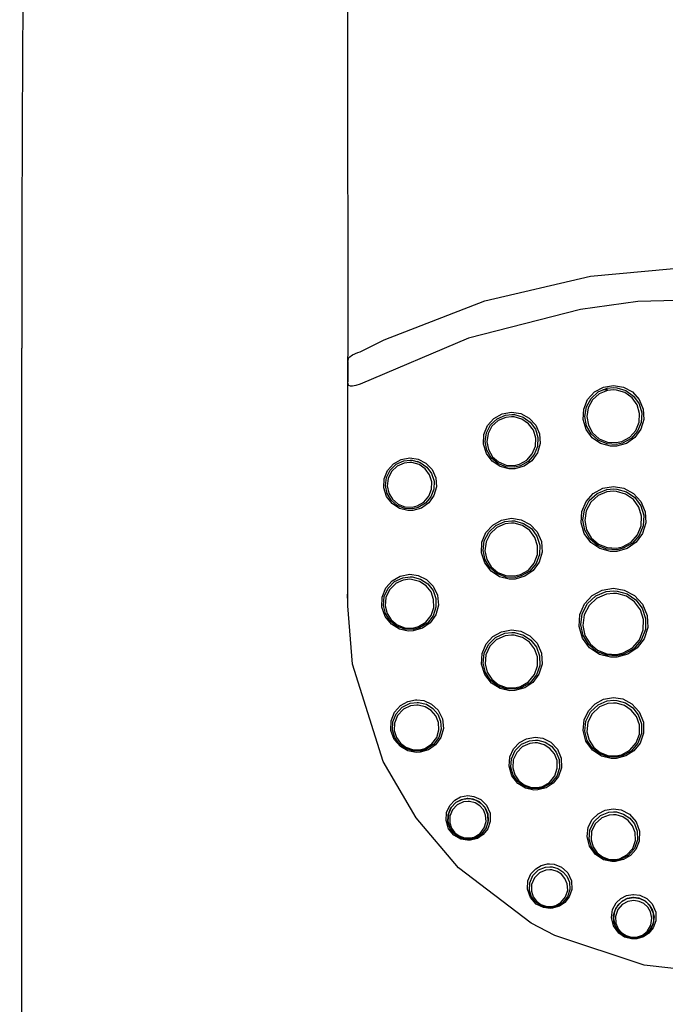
# Model space of a CAD drawing. Header units: millimetres. Extents: x -0.025 to 0.025, y -0.105 to 0.025.
# Tile 2 of 4: x -0.017 to -0.001, y -0.072 to -0.048. Entities that reach past the tile are written whole.
import ezdxf

# ---------------------------------------------------------------- set-up
doc = ezdxf.new("R2010")
doc.units = ezdxf.units.MM
doc.layers.add('BLOCKS', color=3, linetype='Continuous')

msp = doc.modelspace()

# ---------------------------------------------------------------- linework, layer by layer
at = {"layer": 'BLOCKS'}
for p, q in [((-0.002601, -0.057362), (-0.002715, -0.057361)), ((-0.00724, -0.059138), (-0.007273, -0.05912)), ((-0.008985, -0.062593), (-0.008986, -0.062381)), ((-0.008985, -0.062672), (-0.008985, -0.062596)), ((-0.008985, -0.062672), (-0.008985, -0.062672)), ((-0.003894, -0.070772), (-0.004478, -0.070463))]:
    msp.add_line(p, q, dxfattribs=at)
at = {"layer": 'BLOCKS', "flags": 128}
for points in [[(-0.008993, -0.024078), (-0.008992, -0.025778), (-0.00899, -0.027806), (-0.008989, -0.030139), (-0.008988, -0.032873), (-0.008988, -0.035927), (-0.008987, -0.039269), (-0.008986, -0.042871), (-0.008986, -0.046665), (-0.008986, -0.050577), (-0.008985, -0.054557), (-0.008986, -0.058521), (-0.008986, -0.062381)], [(-0.017042, -0.02839), (-0.016938, -0.032349), (-0.016911, -0.035906), (-0.016917, -0.039023), (-0.016931, -0.041655), (-0.016944, -0.043819), (-0.016953, -0.04525), (-0.016961, -0.046608), (-0.016968, -0.047891), (-0.016974, -0.049164), (-0.01698, -0.050938), (-0.016986, -0.053326), (-0.016988, -0.056338)], [(-0.008682, -0.056427), (-0.008091, -0.056137), (-0.005619, -0.055179), (-0.003021, -0.05457), (-0.000351, -0.054328), (0.002328, -0.054461), (0.003647, -0.054667), (0.006206, -0.055344), (0.008682, -0.056386)], [(0.008679, -0.057182), (0.008031, -0.056864), (0.005314, -0.055845), (0.002465, -0.055253), (0.001014, -0.055122), (-0.001855, -0.055192), (-0.00327, -0.055388), (-0.00602, -0.056092), (-0.00868, -0.057224)], [(-0.017, -0.056337), (-0.017, -0.061359), (-0.017, -0.066309), (-0.017, -0.071146), (-0.017, -0.075534)], [(-0.008985, -0.056667), (-0.008985, -0.056657), (-0.008954, -0.056571), (-0.008866, -0.056504), (-0.00874, -0.056449), (-0.008682, -0.056427)], [(-0.008985, -0.062672), (-0.008985, -0.061924), (-0.008985, -0.059566), (-0.008985, -0.057163)], [(-0.00868, -0.057224), (-0.008789, -0.057259), (-0.008869, -0.057274), (-0.00892, -0.057273), (-0.008958, -0.057255), (-0.008976, -0.057225), (-0.008985, -0.057163)], [(-0.002459, -0.057253), (-0.002214, -0.057294), (-0.001993, -0.057413), (-0.001824, -0.057601), (-0.001726, -0.057835), (-0.001713, -0.058089), (-0.001784, -0.058332), (-0.001931, -0.058536), (-0.002137, -0.05868), (-0.002379, -0.058747), (-0.002532, -0.058748), (-0.002773, -0.058682), (-0.00298, -0.058539), (-0.003128, -0.058334), (-0.003201, -0.058091), (-0.003188, -0.057837), (-0.003091, -0.057604), (-0.002924, -0.057416), (-0.002705, -0.057295), (-0.002459, -0.057253)], [(-0.002457, -0.057308), (-0.002377, -0.057313), (-0.002152, -0.057379), (-0.001963, -0.057515), (-0.001829, -0.057705), (-0.001764, -0.057929), (-0.001777, -0.058164), (-0.001867, -0.058382), (-0.002026, -0.058558), (-0.002235, -0.058672), (-0.002381, -0.058704), (-0.002614, -0.058691), (-0.00283, -0.058602), (-0.003004, -0.058448), (-0.003118, -0.058245), (-0.003159, -0.058015), (-0.003122, -0.057782), (-0.003008, -0.057574), (-0.002831, -0.057416), (-0.002612, -0.057325), (-0.002457, -0.057308)], [(-0.002459, -0.057364), (-0.002604, -0.05738), (-0.002807, -0.057463), (-0.002807, -0.057464), (-0.002972, -0.057611), (-0.003077, -0.057804), (-0.003112, -0.05802), (-0.003074, -0.058235), (-0.002968, -0.058423), (-0.002806, -0.058567), (-0.002605, -0.058649), (-0.002389, -0.058661), (-0.002253, -0.058631), (-0.002059, -0.058526), (-0.001911, -0.058362), (-0.001827, -0.058159), (-0.001815, -0.057941), (-0.001875, -0.057732), (-0.002, -0.057556), (-0.002176, -0.05743), (-0.002385, -0.057369), (-0.002459, -0.057364)], [(-0.00496, -0.057911), (-0.004732, -0.057948), (-0.004527, -0.058057), (-0.004368, -0.058229), (-0.004275, -0.058446), (-0.004259, -0.058684), (-0.004324, -0.058913), (-0.004462, -0.059106), (-0.004654, -0.059242), (-0.004881, -0.059306), (-0.00502, -0.059307), (-0.005244, -0.059247), (-0.005437, -0.059117), (-0.005578, -0.058928), (-0.005648, -0.058701), (-0.005638, -0.058463), (-0.005549, -0.058243), (-0.005393, -0.058066), (-0.005189, -0.057952), (-0.00496, -0.057911)], [(-0.004954, -0.057967), (-0.004889, -0.057971), (-0.004679, -0.058031), (-0.004502, -0.058155), (-0.004376, -0.05833), (-0.004314, -0.058535), (-0.004323, -0.058752), (-0.004404, -0.058955), (-0.004549, -0.059122), (-0.004742, -0.05923), (-0.004881, -0.059263), (-0.005097, -0.059252), (-0.005299, -0.059172), (-0.005461, -0.05903), (-0.005568, -0.058844), (-0.005609, -0.058632), (-0.005577, -0.058417), (-0.005475, -0.058222), (-0.005313, -0.058072), (-0.00511, -0.057985), (-0.004954, -0.057967)], [(-0.004959, -0.058023), (-0.005103, -0.05804), (-0.00529, -0.05812), (-0.005291, -0.05812), (-0.005441, -0.058259), (-0.005535, -0.058439), (-0.005564, -0.058638), (-0.005527, -0.058833), (-0.005428, -0.059006), (-0.005277, -0.059136), (-0.005091, -0.059211), (-0.004892, -0.059221), (-0.004763, -0.05919), (-0.004585, -0.05909), (-0.004451, -0.058936), (-0.004376, -0.058748), (-0.004368, -0.058549), (-0.004425, -0.058358), (-0.004542, -0.058197), (-0.004705, -0.058082), (-0.004899, -0.058027), (-0.004959, -0.058023)], [(-0.00746, -0.059034), (-0.007251, -0.059066), (-0.007062, -0.059164), (-0.006913, -0.059322), (-0.006823, -0.059522), (-0.006806, -0.059745), (-0.006866, -0.05996), (-0.006993, -0.060141), (-0.007172, -0.060268), (-0.007384, -0.060328), (-0.007509, -0.060329), (-0.007715, -0.060276), (-0.007895, -0.060158), (-0.008028, -0.059985), (-0.008096, -0.059774), (-0.008089, -0.059551), (-0.008008, -0.059345), (-0.007863, -0.059179), (-0.007674, -0.059072), (-0.00746, -0.059034)], [(-0.007452, -0.059091), (-0.007401, -0.059094), (-0.007206, -0.059147), (-0.007041, -0.05926), (-0.006924, -0.059419), (-0.006865, -0.059607), (-0.00687, -0.059805), (-0.006941, -0.059993), (-0.007073, -0.06015), (-0.007251, -0.060253), (-0.007383, -0.060286), (-0.007582, -0.060278), (-0.007768, -0.060205), (-0.007918, -0.060077), (-0.008019, -0.059908), (-0.008059, -0.059714), (-0.008033, -0.059516), (-0.007942, -0.059335), (-0.007794, -0.059193), (-0.007606, -0.059109), (-0.007452, -0.059091)], [(-0.007459, -0.059148), (-0.0076, -0.059165), (-0.007771, -0.059241), (-0.007772, -0.059242), (-0.007908, -0.059372), (-0.007992, -0.059539), (-0.008015, -0.059721), (-0.007978, -0.059898), (-0.007887, -0.060053), (-0.007749, -0.060171), (-0.007578, -0.060238), (-0.007396, -0.060245), (-0.007275, -0.060215), (-0.007111, -0.06012), (-0.00699, -0.059976), (-0.006925, -0.059804), (-0.006921, -0.059622), (-0.006975, -0.059449), (-0.007082, -0.059304), (-0.007233, -0.0592), (-0.007412, -0.059151), (-0.007459, -0.059148)], [(-0.00246, -0.059738), (-0.002202, -0.059779), (-0.001966, -0.059906), (-0.001783, -0.060107), (-0.001677, -0.06036), (-0.001664, -0.060634), (-0.001742, -0.060893), (-0.0019, -0.061109), (-0.002117, -0.06126), (-0.002374, -0.061331), (-0.002532, -0.061332), (-0.002788, -0.061263), (-0.003012, -0.061112), (-0.003173, -0.060891), (-0.003251, -0.060629), (-0.003236, -0.060356), (-0.003131, -0.060108), (-0.002953, -0.05991), (-0.002722, -0.059783), (-0.00246, -0.059738)], [(-0.002456, -0.059796), (-0.002373, -0.059801), (-0.002134, -0.05987), (-0.001932, -0.060012), (-0.001787, -0.060212), (-0.001715, -0.060451), (-0.001726, -0.060703), (-0.001822, -0.060941), (-0.001993, -0.061133), (-0.002218, -0.061256), (-0.002376, -0.061291), (-0.002623, -0.061278), (-0.002852, -0.061185), (-0.003037, -0.061024), (-0.003161, -0.06081), (-0.003209, -0.060563), (-0.003172, -0.060311), (-0.003051, -0.060085), (-0.00286, -0.059912), (-0.002624, -0.059814), (-0.002456, -0.059796)], [(-0.002459, -0.059854), (-0.002616, -0.059872), (-0.002834, -0.059962), (-0.002836, -0.059963), (-0.003014, -0.060124), (-0.003127, -0.060336), (-0.003162, -0.060572), (-0.003117, -0.060802), (-0.003001, -0.061002), (-0.002828, -0.061153), (-0.002614, -0.06124), (-0.002384, -0.061252), (-0.002236, -0.061219), (-0.002026, -0.061105), (-0.001866, -0.060925), (-0.001776, -0.060703), (-0.001766, -0.060467), (-0.001834, -0.060244), (-0.001969, -0.060057), (-0.002158, -0.059924), (-0.002381, -0.059859), (-0.002459, -0.059854)], [(-0.00496, -0.060519), (-0.004725, -0.060555), (-0.004505, -0.060669), (-0.004331, -0.060853), (-0.004227, -0.061089), (-0.00421, -0.061348), (-0.004281, -0.061596), (-0.004429, -0.061801), (-0.004633, -0.061944), (-0.004875, -0.062012), (-0.005017, -0.062014), (-0.005255, -0.061954), (-0.005464, -0.061817), (-0.005619, -0.061614), (-0.005697, -0.061367), (-0.005687, -0.061109), (-0.005591, -0.060872), (-0.005424, -0.060684), (-0.005208, -0.060563), (-0.00496, -0.060519)], [(-0.004954, -0.060579), (-0.004887, -0.060582), (-0.004663, -0.060644), (-0.004473, -0.060774), (-0.004337, -0.060957), (-0.004267, -0.061176), (-0.004272, -0.06141), (-0.004355, -0.061633), (-0.004512, -0.061817), (-0.004722, -0.061937), (-0.004875, -0.061973), (-0.005104, -0.061963), (-0.005318, -0.061879), (-0.005492, -0.061732), (-0.00561, -0.061536), (-0.005658, -0.06131), (-0.005629, -0.061076), (-0.005521, -0.060861), (-0.005346, -0.060695), (-0.005125, -0.060598), (-0.004954, -0.060579)], [(-0.004958, -0.060638), (-0.005117, -0.060656), (-0.00532, -0.060745), (-0.005323, -0.060746), (-0.005486, -0.060901), (-0.005586, -0.0611), (-0.005613, -0.061318), (-0.005568, -0.061529), (-0.005459, -0.061711), (-0.005297, -0.061848), (-0.005098, -0.061926), (-0.004886, -0.061935), (-0.004743, -0.061902), (-0.004548, -0.06179), (-0.004402, -0.061618), (-0.004325, -0.061411), (-0.00432, -0.061194), (-0.004386, -0.06099), (-0.004512, -0.06082), (-0.004688, -0.060699), (-0.004897, -0.060641), (-0.004958, -0.060638)], [(-0.007461, -0.061895), (-0.007253, -0.061924), (-0.007048, -0.062024), (-0.006882, -0.06219), (-0.006778, -0.062409), (-0.006756, -0.062654), (-0.00682, -0.062891), (-0.006957, -0.063087), (-0.007147, -0.063222), (-0.007375, -0.063288), (-0.007498, -0.063291), (-0.007716, -0.063241), (-0.007912, -0.06312), (-0.008062, -0.062935), (-0.008143, -0.062704), (-0.008138, -0.062457), (-0.008051, -0.062231), (-0.007896, -0.062053), (-0.007697, -0.061939), (-0.007461, -0.061895)], [(-0.007451, -0.061956), (-0.007404, -0.061959), (-0.007194, -0.062013), (-0.007017, -0.06213), (-0.006889, -0.062294), (-0.006819, -0.062492), (-0.006817, -0.062706), (-0.006887, -0.062915), (-0.007028, -0.063093), (-0.007224, -0.063212), (-0.007374, -0.063251), (-0.007585, -0.063244), (-0.007784, -0.063169), (-0.007945, -0.063037), (-0.008057, -0.062862), (-0.008107, -0.062658), (-0.008088, -0.062441), (-0.007995, -0.062238), (-0.007834, -0.062075), (-0.007627, -0.061978), (-0.007451, -0.061956)], [(-0.007458, -0.062018), (-0.007621, -0.062038), (-0.007808, -0.062125), (-0.007812, -0.062128), (-0.00796, -0.062278), (-0.008047, -0.062467), (-0.008065, -0.062667), (-0.008018, -0.062856), (-0.007915, -0.063018), (-0.007766, -0.06314), (-0.007582, -0.063209), (-0.007387, -0.063215), (-0.007249, -0.063179), (-0.007068, -0.063069), (-0.006937, -0.062905), (-0.006872, -0.062711), (-0.006875, -0.062513), (-0.006939, -0.06233), (-0.007057, -0.062178), (-0.00722, -0.06207), (-0.007415, -0.06202), (-0.007458, -0.062018)], [(-0.00246, -0.062239), (-0.002192, -0.062281), (-0.001939, -0.062415), (-0.001741, -0.062631), (-0.001627, -0.062907), (-0.001616, -0.063204), (-0.001704, -0.06348), (-0.001873, -0.063704), (-0.002102, -0.063858), (-0.002372, -0.063932), (-0.002529, -0.063933), (-0.002801, -0.063863), (-0.003043, -0.063702), (-0.003219, -0.063463), (-0.003302, -0.063177), (-0.003282, -0.062884), (-0.003167, -0.062622), (-0.002978, -0.062418), (-0.002737, -0.062286), (-0.00246, -0.062239)], [(-0.002456, -0.062301), (-0.002368, -0.062306), (-0.002117, -0.062378), (-0.001905, -0.062524), (-0.00175, -0.062731), (-0.001668, -0.062983), (-0.001674, -0.063254), (-0.001774, -0.063514), (-0.00196, -0.063726), (-0.002204, -0.063859), (-0.002374, -0.063897), (-0.002631, -0.063883), (-0.00287, -0.063788), (-0.003066, -0.063623), (-0.003201, -0.063401), (-0.003258, -0.063138), (-0.003223, -0.062865), (-0.003095, -0.062615), (-0.002888, -0.062426), (-0.002635, -0.062321), (-0.002456, -0.062301)], [(-0.002459, -0.062364), (-0.002626, -0.062382), (-0.00286, -0.062479), (-0.002864, -0.062481), (-0.003058, -0.062659), (-0.003178, -0.062893), (-0.003211, -0.06315), (-0.003157, -0.063396), (-0.00303, -0.063605), (-0.002847, -0.06376), (-0.002622, -0.063849), (-0.002381, -0.063862), (-0.002222, -0.063827), (-0.001993, -0.063702), (-0.001818, -0.063503), (-0.001725, -0.063259), (-0.001719, -0.063004), (-0.001796, -0.062768), (-0.001942, -0.062573), (-0.002141, -0.062436), (-0.002376, -0.062369), (-0.002459, -0.062364)], [(-0.004478, -0.070463), (-0.006264, -0.069106), (-0.007307, -0.067882), (-0.008118, -0.066494), (-0.008865, -0.064102), (-0.008985, -0.062672)], [(0.008985, -0.063135), (0.008961, -0.06347), (0.008677, -0.065036), (0.008125, -0.066525), (0.00746, -0.067692), (0.00661, -0.068767), (0.005452, -0.06982), (0.004117, -0.070665), (0.002644, -0.071265), (0.001069, -0.071599), (-0.000321, -0.071654), (-0.001701, -0.071498), (-0.003894, -0.070772)], [(-0.004961, -0.063261), (-0.004736, -0.063294), (-0.004514, -0.063405), (-0.004334, -0.06359), (-0.004227, -0.063834), (-0.004211, -0.064101), (-0.004287, -0.064349), (-0.004436, -0.06455), (-0.004637, -0.064688), (-0.004876, -0.064754), (-0.005005, -0.064757), (-0.005242, -0.064702), (-0.005456, -0.064567), (-0.005618, -0.064359), (-0.005698, -0.064105), (-0.005685, -0.063842), (-0.005586, -0.063606), (-0.005419, -0.063422), (-0.005209, -0.063306), (-0.004961, -0.063261)], [(-0.004953, -0.063325), (-0.00489, -0.063329), (-0.00467, -0.063388), (-0.004484, -0.063511), (-0.004347, -0.063686), (-0.00427, -0.0639), (-0.004268, -0.064135), (-0.004348, -0.064366), (-0.004506, -0.064559), (-0.004721, -0.064683), (-0.004877, -0.06472), (-0.005099, -0.064711), (-0.005308, -0.064632), (-0.00548, -0.064493), (-0.005601, -0.064305), (-0.005657, -0.064081), (-0.005635, -0.063842), (-0.005529, -0.063619), (-0.005351, -0.063445), (-0.005127, -0.063345), (-0.004953, -0.063325)], [(-0.004958, -0.063389), (-0.005119, -0.063408), (-0.005322, -0.063497), (-0.005327, -0.063501), (-0.005493, -0.063662), (-0.005591, -0.06387), (-0.005612, -0.064092), (-0.00556, -0.064301), (-0.005447, -0.064475), (-0.005288, -0.064605), (-0.005094, -0.064678), (-0.004887, -0.064687), (-0.004742, -0.064653), (-0.004542, -0.064537), (-0.004395, -0.064357), (-0.004321, -0.064143), (-0.004323, -0.063924), (-0.004394, -0.063725), (-0.004522, -0.063562), (-0.004694, -0.063448), (-0.004899, -0.063392), (-0.004958, -0.063389)], [(-0.007291, -0.064976), (-0.007116, -0.064997), (-0.006924, -0.065083), (-0.006761, -0.065236), (-0.006657, -0.065447), (-0.006635, -0.065685), (-0.006698, -0.065908), (-0.006826, -0.066087), (-0.006999, -0.066208), (-0.007208, -0.066269), (-0.007305, -0.066273), (-0.007504, -0.066234), (-0.00769, -0.066128), (-0.00784, -0.065955), (-0.007922, -0.065732), (-0.007918, -0.065495), (-0.007834, -0.065283), (-0.007691, -0.065121), (-0.007512, -0.065018), (-0.007316, -0.064976), (-0.007291, -0.064976)], [(-0.007278, -0.065042), (-0.007243, -0.065044), (-0.007053, -0.06509), (-0.006894, -0.065189), (-0.006775, -0.065331), (-0.006704, -0.065506), (-0.006691, -0.065703), (-0.006748, -0.065905), (-0.006878, -0.066081), (-0.007064, -0.066199), (-0.007207, -0.066237), (-0.007395, -0.066233), (-0.007573, -0.06617), (-0.00772, -0.066058), (-0.007827, -0.065907), (-0.007882, -0.065723), (-0.007876, -0.065521), (-0.007796, -0.065323), (-0.007647, -0.065162), (-0.007451, -0.065065), (-0.007278, -0.065042)], [(-0.00246, -0.064924), (-0.00223, -0.064959), (-0.002004, -0.065077), (-0.001822, -0.065275), (-0.001721, -0.06553), (-0.001719, -0.065799), (-0.001805, -0.066041), (-0.001956, -0.066229), (-0.002154, -0.066357), (-0.002388, -0.066418), (-0.002512, -0.066419), (-0.002751, -0.066361), (-0.002971, -0.066218), (-0.003132, -0.065998), (-0.003204, -0.065735), (-0.00318, -0.065474), (-0.003073, -0.065247), (-0.002907, -0.065074), (-0.0027, -0.064965), (-0.00246, -0.064924)], [(-0.002456, -0.064991), (-0.002377, -0.064996), (-0.002165, -0.065056), (-0.001984, -0.065177), (-0.001848, -0.065351), (-0.00177, -0.065567), (-0.001769, -0.065809), (-0.001855, -0.066046), (-0.002024, -0.066239), (-0.002243, -0.066357), (-0.002389, -0.066388), (-0.002607, -0.066376), (-0.002809, -0.066297), (-0.002977, -0.066162), (-0.003099, -0.065975), (-0.003157, -0.065747), (-0.003133, -0.065501), (-0.00302, -0.065272), (-0.002833, -0.0651), (-0.002608, -0.065007), (-0.002456, -0.064991)], [(-0.002458, -0.065059), (-0.002599, -0.065073), (-0.002803, -0.065155), (-0.002809, -0.065159), (-0.002982, -0.06532), (-0.003087, -0.065532), (-0.00311, -0.065762), (-0.003056, -0.065974), (-0.002943, -0.066148), (-0.002787, -0.066274), (-0.002598, -0.066346), (-0.002396, -0.066358), (-0.002261, -0.066329), (-0.002056, -0.06622), (-0.0019, -0.066039), (-0.00182, -0.065819), (-0.001821, -0.065594), (-0.001893, -0.065393), (-0.00202, -0.065232), (-0.002188, -0.065119), (-0.002385, -0.065063), (-0.002458, -0.065059)], [(-0.007285, -0.065109), (-0.007444, -0.06513), (-0.007615, -0.065212), (-0.007624, -0.065219), (-0.007761, -0.065367), (-0.007834, -0.065549), (-0.00784, -0.065734), (-0.007789, -0.065903), (-0.007691, -0.066042), (-0.007556, -0.066145), (-0.007392, -0.066202), (-0.00722, -0.066206), (-0.007089, -0.066172), (-0.006918, -0.066063), (-0.006799, -0.065901), (-0.006747, -0.065716), (-0.006758, -0.065535), (-0.006824, -0.065374), (-0.006933, -0.065244), (-0.007079, -0.065153), (-0.007254, -0.065111), (-0.007285, -0.065109)], [(-0.004381, -0.065899), (-0.004192, -0.065925), (-0.003996, -0.066021), (-0.003834, -0.066189), (-0.00374, -0.066413), (-0.003734, -0.066651), (-0.003809, -0.066864), (-0.00394, -0.067029), (-0.00411, -0.06714), (-0.004314, -0.067193), (-0.004411, -0.067195), (-0.004615, -0.067151), (-0.004807, -0.067033), (-0.004954, -0.066844), (-0.005022, -0.066613), (-0.005003, -0.066381), (-0.004912, -0.066181), (-0.004768, -0.066031), (-0.004591, -0.065936), (-0.004381, -0.065899)], [(-0.004374, -0.065968), (-0.004316, -0.065971), (-0.004134, -0.06602), (-0.00398, -0.066119), (-0.003862, -0.066262), (-0.003792, -0.066442), (-0.003784, -0.066647), (-0.003852, -0.066854), (-0.003993, -0.067027), (-0.004184, -0.067135), (-0.004314, -0.067164), (-0.004498, -0.067156), (-0.00467, -0.067092), (-0.004814, -0.066981), (-0.00492, -0.066827), (-0.004975, -0.066636), (-0.004962, -0.066426), (-0.004871, -0.066225), (-0.004713, -0.066069), (-0.004516, -0.065983), (-0.004374, -0.065968)], [(-0.004377, -0.066036), (-0.004508, -0.066051), (-0.00468, -0.066124), (-0.004689, -0.066129), (-0.004834, -0.066272), (-0.004917, -0.066457), (-0.004929, -0.066651), (-0.004879, -0.066826), (-0.004781, -0.066967), (-0.00465, -0.067069), (-0.004491, -0.067128), (-0.004323, -0.067135), (-0.004204, -0.067109), (-0.004028, -0.067009), (-0.003899, -0.06685), (-0.003837, -0.066661), (-0.003844, -0.066473), (-0.003908, -0.066307), (-0.004017, -0.066176), (-0.004158, -0.066084), (-0.004325, -0.066039), (-0.004377, -0.066036)], [(-0.006032, -0.067333), (-0.005884, -0.067351), (-0.005717, -0.067427), (-0.005574, -0.067567), (-0.005489, -0.06776), (-0.005482, -0.067967), (-0.005545, -0.06815), (-0.005657, -0.06829), (-0.0058, -0.068383), (-0.005971, -0.068428), (-0.006042, -0.068431), (-0.00621, -0.068399), (-0.006375, -0.068305), (-0.006506, -0.068146), (-0.00657, -0.067946), (-0.006556, -0.067744), (-0.006478, -0.067572), (-0.006357, -0.067445), (-0.006211, -0.067365), (-0.006032, -0.067333)], [(-0.006036, -0.067404), (-0.006053, -0.067405), (-0.006199, -0.067434), (-0.006332, -0.067506), (-0.006442, -0.067622), (-0.006513, -0.067779), (-0.006526, -0.067963), (-0.006467, -0.068145), (-0.006348, -0.068289), (-0.006198, -0.068375), (-0.006044, -0.068404), (-0.00598, -0.068402), (-0.005824, -0.06836), (-0.005694, -0.068275), (-0.005593, -0.068149), (-0.005535, -0.067982), (-0.005541, -0.067793), (-0.005619, -0.067618), (-0.00575, -0.067489), (-0.005901, -0.067421), (-0.006036, -0.067404)], [(-0.006021, -0.067404), (-0.005982, -0.067406), (-0.005832, -0.067445), (-0.005705, -0.067523), (-0.005607, -0.067636), (-0.005545, -0.067781), (-0.005531, -0.06795), (-0.005581, -0.068125), (-0.005697, -0.068278), (-0.005859, -0.068374), (-0.005971, -0.068401), (-0.006121, -0.068396), (-0.006263, -0.068346), (-0.006381, -0.068259), (-0.006471, -0.068137), (-0.006523, -0.067984), (-0.00652, -0.067809), (-0.006451, -0.067636), (-0.006319, -0.067497), (-0.006151, -0.067419), (-0.006021, -0.067404)], [(-0.006026, -0.067475), (-0.006144, -0.067489), (-0.006283, -0.067551), (-0.006295, -0.067559), (-0.006414, -0.067684), (-0.006476, -0.06784), (-0.006478, -0.067998), (-0.006432, -0.068136), (-0.006351, -0.068246), (-0.006244, -0.068325), (-0.006116, -0.068369), (-0.005981, -0.068374), (-0.00588, -0.06835), (-0.005734, -0.068263), (-0.00563, -0.068126), (-0.005585, -0.067967), (-0.005597, -0.067815), (-0.005653, -0.067684), (-0.005742, -0.067583), (-0.005856, -0.067512), (-0.005992, -0.067477), (-0.006026, -0.067475)], [(-0.002461, -0.067658), (-0.002267, -0.067686), (-0.002064, -0.06779), (-0.0019, -0.067974), (-0.001815, -0.06821), (-0.001824, -0.06845), (-0.001908, -0.068654), (-0.002042, -0.068805), (-0.002209, -0.068906), (-0.002407, -0.068954), (-0.002495, -0.068955), (-0.002702, -0.068908), (-0.002901, -0.06878), (-0.003048, -0.068577), (-0.003106, -0.068337), (-0.003076, -0.068108), (-0.002977, -0.067918), (-0.002834, -0.067778), (-0.002662, -0.067691), (-0.002461, -0.067658)], [(-0.002456, -0.06773), (-0.00238, -0.067735), (-0.002207, -0.067786), (-0.002059, -0.067883), (-0.001943, -0.068024), (-0.001872, -0.068206), (-0.001866, -0.068418), (-0.001941, -0.068632), (-0.002095, -0.068807), (-0.002292, -0.068906), (-0.002407, -0.068928), (-0.002586, -0.068916), (-0.002752, -0.068854), (-0.002892, -0.068746), (-0.002998, -0.068594), (-0.003055, -0.0684), (-0.00304, -0.068181), (-0.002941, -0.067973), (-0.002772, -0.067818), (-0.002573, -0.067741), (-0.002456, -0.06773)], [(-0.002458, -0.067802), (-0.002566, -0.067812), (-0.002739, -0.067878), (-0.002748, -0.067883), (-0.002903, -0.068025), (-0.002994, -0.068217), (-0.003008, -0.068417), (-0.002955, -0.068595), (-0.002857, -0.068735), (-0.00273, -0.068834), (-0.002578, -0.068892), (-0.002413, -0.068902), (-0.002308, -0.068882), (-0.002126, -0.068791), (-0.001985, -0.068631), (-0.001916, -0.068434), (-0.001922, -0.06824), (-0.001987, -0.068072), (-0.002094, -0.067943), (-0.00223, -0.067853), (-0.002389, -0.067807), (-0.002458, -0.067802)], [(-0.004029, -0.069008), (-0.003911, -0.069019), (-0.003737, -0.069088), (-0.003597, -0.06921), (-0.003582, -0.06923), (-0.003489, -0.06943), (-0.00348, -0.069641), (-0.003543, -0.069823), (-0.00365, -0.069959), (-0.003786, -0.070052), (-0.003952, -0.070101), (-0.004008, -0.070105), (-0.004177, -0.070084), (-0.004352, -0.069997), (-0.004497, -0.069835), (-0.004568, -0.06963), (-0.004557, -0.069426), (-0.004483, -0.069255), (-0.004368, -0.069129), (-0.00423, -0.069048), (-0.004076, -0.06901), (-0.004029, -0.069008)], [(-0.004021, -0.069082), (-0.003962, -0.069086), (-0.00382, -0.069126), (-0.003699, -0.069203), (-0.003603, -0.069316), (-0.00354, -0.069463), (-0.003529, -0.069638), (-0.003587, -0.069822), (-0.003717, -0.069975), (-0.003855, -0.070052), (-0.003982, -0.07008), (-0.004128, -0.070072), (-0.004263, -0.070022), (-0.004377, -0.069938), (-0.004467, -0.069817), (-0.00452, -0.06966), (-0.004515, -0.069478), (-0.004437, -0.069298), (-0.004295, -0.06916), (-0.004124, -0.069092), (-0.004021, -0.069082)], [(-0.004024, -0.069156), (-0.004117, -0.069165), (-0.004258, -0.069219), (-0.004271, -0.069227), (-0.004399, -0.069351), (-0.004469, -0.069513), (-0.004473, -0.069678), (-0.004426, -0.069819), (-0.004345, -0.069928), (-0.004242, -0.070004), (-0.00412, -0.070049), (-0.003989, -0.070056), (-0.003875, -0.070031), (-0.00375, -0.069961), (-0.003634, -0.069823), (-0.003581, -0.069658), (-0.003591, -0.0695), (-0.003648, -0.069367), (-0.003735, -0.069266), (-0.003843, -0.069196), (-0.003971, -0.06916), (-0.004024, -0.069156)], [(-0.001961, -0.06976), (-0.001809, -0.06978), (-0.001637, -0.069863), (-0.00151, -0.06999), (-0.00142, -0.070196), (-0.001417, -0.070406), (-0.001482, -0.070584), (-0.001588, -0.070715), (-0.001722, -0.070805), (-0.001884, -0.070853), (-0.002013, -0.070855), (-0.002185, -0.070809), (-0.002326, -0.070716), (-0.002459, -0.070535), (-0.002507, -0.070324), (-0.002477, -0.070128), (-0.002391, -0.069971), (-0.002273, -0.069859), (-0.002134, -0.069789), (-0.00198, -0.06976), (-0.001961, -0.06976)], [(-0.001962, -0.069835), (-0.001979, -0.069836), (-0.002119, -0.069862), (-0.002246, -0.069926), (-0.002353, -0.070028), (-0.002431, -0.070171), (-0.002459, -0.070349), (-0.002415, -0.070541), (-0.002294, -0.070706), (-0.002165, -0.070791), (-0.002009, -0.070833), (-0.001892, -0.070831), (-0.001744, -0.070787), (-0.001623, -0.070705), (-0.001526, -0.070586), (-0.001467, -0.070424), (-0.00147, -0.070232), (-0.001552, -0.070046), (-0.001668, -0.069929), (-0.001824, -0.069854), (-0.001962, -0.069835)], [(-0.001956, -0.069835), (-0.001812, -0.069857), (-0.001685, -0.069917), (-0.001577, -0.070013), (-0.001497, -0.070146), (-0.00146, -0.070314), (-0.001488, -0.070503), (-0.001594, -0.070676), (-0.001722, -0.070776), (-0.001886, -0.07083), (-0.002029, -0.07083), (-0.002166, -0.070791), (-0.002283, -0.070716), (-0.002381, -0.070605), (-0.002445, -0.070454), (-0.002455, -0.070271), (-0.00239, -0.070082), (-0.002254, -0.069932), (-0.002117, -0.069861), (-0.001956, -0.069835)], [(-0.001958, -0.069911), (-0.001959, -0.069911), (-0.002102, -0.069934), (-0.002243, -0.070011), (-0.002349, -0.070134), (-0.002407, -0.070304), (-0.002398, -0.070469), (-0.00234, -0.070605), (-0.002252, -0.070705), (-0.002146, -0.070773), (-0.002024, -0.070808), (-0.001894, -0.070808), (-0.001747, -0.070759), (-0.001631, -0.070669), (-0.001536, -0.070513), (-0.001511, -0.070343), (-0.001544, -0.070191), (-0.001616, -0.070071), (-0.001714, -0.069985), (-0.001828, -0.069931), (-0.001958, -0.069911)]]:
    msp.add_lwpolyline(points, dxfattribs=at)
at = {"layer": 'BLOCKS'}
msp.add_arc((1.078368, -0.056949), 1.087352, 179.985175, 180.01129, dxfattribs=at)

doc.saveas('drawing.dxf')
